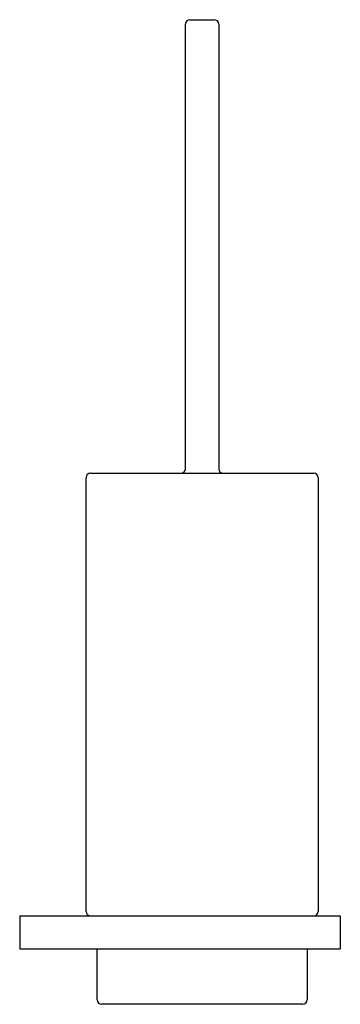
# Model space of a CAD drawing. Header units: millimetres. Extents: x 842.841 to 842.986, y 212.406 to 212.851.
import ezdxf

# ---------------------------------------------------------------- set-up
doc = ezdxf.new("R2010")
doc.units = ezdxf.units.MM
doc.layers.add('SANINDUSA', color=3, linetype='Continuous')

msp = doc.modelspace()

# ---------------------------------------------------------------- linework, layer by layer
at = {"layer": 'SANINDUSA'}
for p, q in [((842.91649, 212.64752), (842.91649, 212.84852)), ((842.91849, 212.85052), (842.92949, 212.85052)), ((842.93149, 212.84852), (842.93149, 212.64752)), ((842.87149, 212.44752), (842.87149, 212.64352)), ((842.87349, 212.64552), (842.97449, 212.64552)), ((842.97649, 212.64352), (842.97649, 212.44752)), ((842.84149, 212.44552), (842.84149, 212.43052)), ((842.84149, 212.44552), (842.98649, 212.44552)), ((842.98649, 212.44552), (842.98649, 212.43052)), ((842.84149, 212.43052), (842.98649, 212.43052)), ((842.87649, 212.40752), (842.87649, 212.43052)), ((842.97149, 212.43052), (842.97149, 212.40752)), ((842.96949, 212.40552), (842.87849, 212.40552))]:
    msp.add_line(p, q, dxfattribs=at)
for centre, start, end in [((842.91849, 212.84852), 90, 180), ((842.92949, 212.84852), 0, 90), ((842.87349, 212.64352), 90, 180), ((842.91449, 212.64752), 270, 0), ((842.93349, 212.64752), 180, 270), ((842.97449, 212.64352), 0, 90), ((842.87349, 212.44752), 180, 270), ((842.97449, 212.44752), 270, 0), ((842.87849, 212.40752), 180, 270), ((842.96949, 212.40752), 270, 0)]:
    msp.add_arc(centre, 0.002, start, end, dxfattribs=at)

doc.saveas('drawing.dxf')
